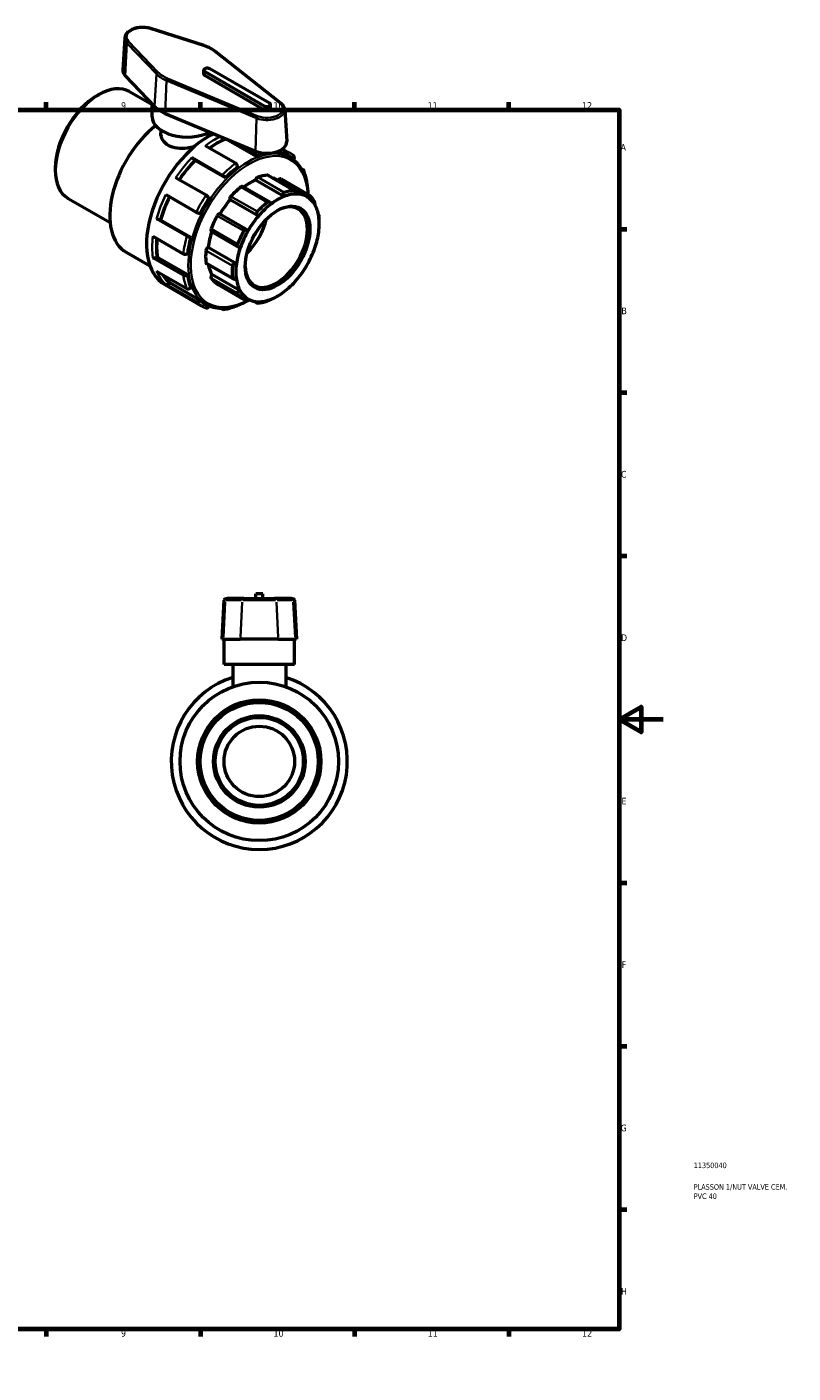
# Model space of a CAD drawing. Header units: millimetres. Extents: x 0 to 900, y -256 to 619.
# Tile 4 of 4: x 552 to 900, y 0 to 612. Entities that reach past the tile are written whole.
import ezdxf

# ---------------------------------------------------------------- set-up
doc = ezdxf.new("R2010")
doc.units = ezdxf.units.MM
for name, color, linetype, lineweight in [('Border (ANSI)', 7, 'Continuous', 70), ('Title (ISO)', 7, 'Continuous', 50), ('Visible (ANSI)', 7, 'Continuous', 50), ('Visible Narrow (ANSI)', 7, 'Continuous', 35)]:
    doc.layers.add(name, color=color, linetype=linetype, lineweight=lineweight)
doc.styles.add('Note Text (ANSI)', font='tahoma.ttf')
doc.styles.add('Note Text (ISO)', font='tahoma.ttf')

# ---------------------------------------------------------------- blocks, each defined once
blk = doc.blocks.new('Borders Default Border')
at = {"layer": 'Border (ANSI)'}
for p, q in [((70.08, 574), (70.08, 577.45)), ((140.17, 574), (140.17, 577.45)), ((210.25, 574), (210.25, 577.45)), ((280.33, 574), (280.33, 577.45)), ((350.42, 574), (350.42, 577.45)), ((490.58, 574), (490.58, 577.45)), ((560.67, 574), (560.67, 577.45)), ((630.75, 574), (630.75, 577.45)), ((700.83, 574), (700.83, 577.45)), ((770.92, 574), (770.92, 577.45)), ((20, 519.75), (16.55, 519.75)), ((821, 519.75), (824.45, 519.75)), ((20, 445.5), (16.55, 445.5)), ((821, 445.5), (824.45, 445.5)), ((20, 371.25), (16.55, 371.25)), ((821, 371.25), (824.45, 371.25)), ((20, 222.75), (16.55, 222.75)), ((821, 222.75), (824.45, 222.75)), ((20, 148.5), (16.55, 148.5)), ((821, 148.5), (824.45, 148.5)), ((20, 74.25), (16.55, 74.25)), ((821, 74.25), (824.45, 74.25)), ((70.08, 20), (70.08, 16.55)), ((140.17, 20), (140.17, 16.55)), ((210.25, 20), (210.25, 16.55)), ((280.33, 20), (280.33, 16.55)), ((350.42, 20), (350.42, 16.55)), ((490.58, 20), (490.58, 16.55)), ((560.67, 20), (560.67, 16.55)), ((630.75, 20), (630.75, 16.55)), ((700.83, 20), (700.83, 16.55)), ((770.92, 20), (770.92, 16.55))]:
    blk.add_line(p, q, dxfattribs=at)
at = {"layer": 'Border (ANSI)', "flags": 128}
for points in [[(420.5, 594), (420.5, 574), (414.73, 584), (426.27, 584), (420.5, 574)], [(20, 20), (20, 574), (821, 574), (821, 20), (20, 20)], [(0, 297), (20, 297), (10, 302.77), (10, 291.23), (20, 297)], [(841, 297), (821, 297), (831, 302.77), (831, 291.23), (821, 297)], [(420.5, 0), (420.5, 20), (414.73, 10), (426.27, 10), (420.5, 20)]]:
    blk.add_lwpolyline(points, dxfattribs=at)
at = {"layer": 'Border (ANSI)', "attachment_point": 7, "style": 'Note Text (ANSI)'}
for s, insert, char_height in [('1', (34.35, 574.4), 3.05), ('2', (104.2, 574.4), 3.05), ('3', (174.26, 574.34), 3.05), ('4', (244.23, 574.4), 3.05), ('5', (314.48, 574.34), 3.05), ('6', (384.49, 574.34), 3.05), ('7', (454.6, 574.4), 3.05), ('8', (524.63, 574.33), 3.05), ('9', (594.7, 574.34), 3.05), ('10', (663.96, 574.34), 3.048), ('11', (734.04, 574.4), 3.048), ('12', (804.13, 574.4), 3.048), ('A', (16.78, 555.35), 3.05), ('A', (821.63, 555.35), 3.05), ('B', (17.15, 481.1), 3.05), ('B', (821.99, 481.1), 3.05), ('C', (16.95, 406.8), 3.05), ('C', (821.8, 406.8), 3.05), ('D', (16.96, 332.6), 3.05), ('D', (821.81, 332.6), 3.05), ('E', (17.21, 258.35), 3.05), ('E', (822.05, 258.35), 3.05), ('F', (17.29, 184.1), 3.05), ('F', (822.14, 184.1), 3.05), ('G', (16.81, 109.79), 3.05), ('G', (821.66, 109.79), 3.05), ('H', (16.97, 35.6), 3.05), ('H', (821.81, 35.6), 3.05), ('1', (34.35, 16.55), 3.05), ('2', (104.2, 16.55), 3.05), ('3', (174.26, 16.49), 3.05), ('4', (244.23, 16.55), 3.05), ('5', (314.48, 16.49), 3.05), ('6', (384.49, 16.49), 3.05), ('7', (454.6, 16.55), 3.05), ('8', (524.63, 16.48), 3.05), ('9', (594.7, 16.49), 3.05), ('10', (663.96, 16.49), 3.048), ('11', (734.04, 16.55), 3.048), ('12', (804.13, 16.55), 3.048)]:
    blk.add_mtext(s, dxfattribs=dict(at, insert=insert, char_height=char_height))
blk = doc.blocks.new('Title Blocks ISO')
at = {"layer": 'Title (ISO)', "color": 232, "true_color": 0xca0064, "style": 'Note Text (ISO)'}
for tag, p in [('PART_NUMBER_001', (33.84, 73.13)), ('DESCRIPTION_001', (33.84, 63.34)), ('DESCRIPTION_002', (33.84, 59.12))]:
    blk.add_attdef(tag, p, '', height=2.5, dxfattribs=at)

msp = doc.modelspace()

# ---------------------------------------------------------------- linework, layer by layer
at = {"layer": 'Visible (ANSI)'}
for p, q in [((596.407, 606.643), (595.478, 592.158)), ((632.407, 603.159), (608.18, 610.852)), ((667.364, 576.941), (637.631, 600.498)), ((596.587, 589.473), (609.946, 575.521)), ((632.257, 590.153), (632.257, 591.967)), ((632.726, 591.316), (659.879, 575.68)), ((659.879, 573.865), (632.726, 589.501)), ((662.141, 576.983), (634.988, 592.619)), ((598.615, 582.259), (608.806, 576.391)), ((583.721, 580.351), (584.566, 580.842)), ((608.806, 570.838), (608.806, 576.712)), ((662.61, 574.516), (662.61, 576.331)), ((614.829, 572.335), (655.736, 555.213)), ((669.044, 574.067), (669.973, 559.582)), ((612.806, 564.744), (612.806, 563.469)), ((646.726, 549.689), (632.938, 557.629)), ((642.272, 560.849), (642.272, 560.703)), ((656.06, 552.763), (642.272, 560.703)), ((649.757, 557.716), (655.212, 554.575)), ((626.873, 552.257), (640.661, 544.317)), ((628.15, 551.156), (628.294, 550.952)), ((642.082, 543.012), (628.294, 550.952)), ((656.06, 553.094), (656.06, 552.763)), ((661.553, 554.224), (661.558, 554.236)), ((668.902, 553.55), (666.126, 555.149)), ((667.779, 556.003), (668.625, 555.515)), ((667.997, 556.153), (670.93, 554.463)), ((669.045, 553.92), (668.902, 553.55)), ((670.98, 552.588), (671.546, 552.262)), ((672.99, 551.301), (673.171, 551.525)), ((564.843, 547.571), (564.843, 546.593)), ((647.575, 547.876), (647.575, 548.207)), ((676.566, 547.313), (677.308, 546.885)), ((633.313, 535.18), (619.524, 543.12)), ((641.939, 543.216), (642.082, 543.012)), ((662.266, 531.956), (649.883, 539.086)), ((668.647, 534.542), (655.777, 541.953)), ((673.582, 537.217), (661.512, 544.167)), ((679.121, 534.514), (666.251, 541.925)), ((667.441, 542.601), (679.462, 535.678)), ((570.67, 533.73), (589.74, 522.749)), ((615.084, 535.43), (628.873, 527.489)), ((634.734, 533.875), (634.591, 534.079)), ((657.093, 525.673), (644.223, 533.084)), ((630.465, 526.933), (630.713, 526.91)), ((652.516, 519.194), (639.647, 526.605)), ((684.407, 526.212), (684.559, 526.125)), ((624.63, 516.55), (610.841, 524.49)), ((612.681, 523.911), (612.433, 523.934)), ((626.47, 515.971), (612.681, 523.911)), ((684.769, 522.162), (684.769, 523.139)), ((609.216, 516.542), (623.005, 508.602)), ((626.47, 515.971), (626.222, 515.993)), ((635.8, 518.761), (648.422, 511.493)), ((597.083, 509.288), (607.864, 503.08)), ((624.712, 508.607), (624.998, 508.772)), ((647.123, 504.068), (634.254, 511.479)), ((623.005, 498.791), (609.216, 506.731)), ((611.21, 506.902), (610.923, 506.737)), ((624.998, 498.962), (611.21, 506.902)), ((633.535, 504.171), (645.731, 497.148)), ((610.841, 500.655), (624.63, 492.714)), ((624.998, 498.962), (624.712, 498.797)), ((648.871, 491.685), (636.002, 499.096)), ((614.603, 494.583), (631.008, 485.137)), ((628.873, 486.661), (615.084, 494.602)), ((616.924, 495.346), (616.676, 495.038)), ((630.713, 487.405), (616.924, 495.346)), ((626.222, 493.15), (626.47, 493.459)), ((638.457, 494.718), (650.478, 487.796)), ((630.713, 487.405), (630.465, 487.097)), ((632.655, 486.034), (633.22, 485.709)), ((634.591, 484.703), (634.696, 484.976)), ((640.661, 483.411), (639.889, 483.856)), ((656.456, 486.201), (655.029, 487.023)), ((641.477, 351.149), (640.547, 333.407)), ((642.276, 351.907), (642.875, 351.907)), ((650.561, 351.907), (642.875, 351.907)), ((650.561, 351.907), (664.472, 351.907)), ((659.116, 354.127), (655.916, 354.127)), ((655.916, 351.907), (655.916, 354.127)), ((659.116, 351.907), (659.116, 354.127)), ((672.157, 351.907), (664.472, 351.907)), ((672.157, 351.907), (672.757, 351.907)), ((673.556, 351.149), (674.486, 333.407)), ((641.215, 333.407), (640.547, 333.407)), ((641.215, 333.407), (648.9, 333.407)), ((641.516, 321.907), (641.516, 333.407)), ((666.133, 333.407), (648.9, 333.407)), ((666.133, 333.407), (673.818, 333.407)), ((673.516, 321.907), (673.516, 333.407)), ((674.486, 333.407), (673.818, 333.407)), ((673.516, 321.907), (641.516, 321.907)), ((645.516, 321.907), (645.516, 311.848)), ((669.516, 321.907), (669.516, 311.848))]:
    msp.add_line(p, q, dxfattribs=at)
for radius in [36, 28, 26.8, 20.8, 20, 16]:
    msp.add_circle((657.516, 277.907), radius, dxfattribs=at)
for centre, radius, start, end in [((642.276, 351.107), 0.8, 90, 177), ((672.757, 351.107), 0.8, 3, 90), ((657.516, 277.907), 40, 107.457603, 72.542397)]:
    msp.add_arc(centre, radius, start, end, dxfattribs=at)
for centre, major_axis, ratio, start_param, end_param in [((604.441, 591.967), (-8.97, 0), 0.5758617, 6.2462621, 6.7871034), ((633.857, 591.967), (-1.6, 0), 0.5758617, 3.9269908, 7.0685835), ((633.857, 590.153), (-1.6, 0), 0.5758617, 0, 0.7853982), ((584.642, 557.995), (-13.973, -24.264), 0.5780931, 3.1415927, 6.2831853), ((583.794, 558.483), (-13.374, -23.224), 0.5780931, 3.9289245, 5.4958534), ((624.806, 580.24), (16.97, 0), 0.5758617, 3.6455107, 4.0838837), ((661.01, 576.331), (1.6, 0), 0.5758617, 3.9269908, 7.0685835), ((624.806, 570.838), (-16, 0), 0.5758617, 0, 2.2756797), ((661.01, 574.516), (1.6, 0), 0.5758617, 3.9269908, 6.2831853), ((615.048, 540.485), (-17.965, -31.197), 0.5780931, 4.1069866, 6.2831853), ((634.564, 529.247), (-19.961, -34.663), 0.5780931, 3.8457148, 6.2831853), ((638.029, 527.252), (-19.163, -33.277), 0.5780931, 3.7681642, 4.0444474), ((661.01, 559.392), (8.97, 0), 0.5758617, 4.0838837, 6.3201086), ((638.029, 527.252), (-19.163, -33.277), 0.5780931, 4.291763, 4.5944874), ((651.818, 519.311), (-19.163, -33.277), 0.5780931, 3.5583512, 3.7681642), ((651.818, 519.311), (19.163, 33.277), 0.5780931, 0, 0.1029728), ((651.818, 519.311), (-19.163, -33.277), 0.5780931, 4.08195, 4.291763), ((652.949, 518.66), (-13.973, -24.264), 0.5780931, 4.1196505, 4.3587823), ((649.285, 538.046), (0.599, 1.04), 0.5780931, 0, 0.9780578), ((652.949, 518.66), (-13.374, -23.224), 0.5780931, 3.7752436, 4.0646178), ((656.613, 542.267), (0.599, 1.04), 0.5780931, 0.5888711, 2.1820573), ((652.949, 518.66), (13.973, 24.264), 0.5780931, 0.3497393, 0.5888711), ((660.913, 543.127), (0.599, 1.04), 0.5780931, 0, 0.3497393), ((652.949, 518.66), (13.374, 23.224), 0.5780931, 0.0053324, 0.1777829), ((666.842, 541.561), (0.599, 1.04), 0.5780931, 0, 1.5537388), ((638.029, 527.252), (-19.163, -33.277), 0.5780931, 4.8262598, 5.1291475), ((651.818, 519.311), (-19.163, -33.277), 0.5780931, 4.6055488, 4.8153618), ((652.949, 518.66), (-13.374, -23.224), 0.5780931, 4.4035621, 4.7031891), ((644.985, 533.955), (-0.599, -1.04), 0.5780931, 4.3587823, 5.9519685), ((665.253, 511.575), (9.981, 17.332), 0.5780931, 2.3739895, 7.0507885), ((665.818, 511.249), (13.374, 23.224), 0.5780931, 0.6336509, 0.933278), ((665.818, 511.249), (13.374, 23.224), 0.5780931, 0.3049594, 0.6336509), ((664.97, 511.737), (13.973, 24.264), 0.5780931, 0.3497393, 0.5888711), ((665.818, 511.249), (13.374, 23.224), 0.5780931, 0.0053324, 0.3049594), ((665.818, 511.249), (13.374, 23.224), 0.5780931, 5.9598262, 6.2885177), ((664.97, 511.737), (13.973, 24.264), 0.5780931, 6.0046061, 6.2437379), ((639.056, 525.56), (0.599, 1.04), 0.5780931, 0.0131901, 1.6063764), ((664.97, 511.737), (-13.973, -24.264), 0.5780931, 4.1196505, 4.3587823), ((665.818, 511.249), (13.374, 23.224), 0.5780931, 0.933278, 1.2619695), ((665.818, 511.249), (13.374, 23.224), 0.5780931, 5.6601992, 5.9598262), ((652.949, 518.66), (-13.973, -24.264), 0.5780931, 4.747969, 4.9871008), ((647.434, 521.836), (9.981, 17.332), 0.5780931, 4.2505426, 5.1742354), ((665.818, 511.249), (13.374, 23.224), 0.5780931, 1.2619695, 1.5615965), ((665.818, 511.249), (-13.374, -23.224), 0.5780931, 2.189915, 2.5186065), ((664.97, 511.737), (13.973, 24.264), 0.5780931, 5.4958534, 5.6154193), ((638.029, 527.252), (-19.163, -33.277), 0.5780931, 5.3762057, 5.6527463), ((651.818, 519.311), (-19.163, -33.277), 0.5780931, 5.1291475, 5.3389606), ((652.949, 518.66), (-13.374, -23.224), 0.5780931, 5.0339476, 5.3315077), ((636.399, 519.801), (-0.599, -1.04), 0.5780931, 4.9871008, 6.2831853), ((664.97, 511.737), (-13.973, -24.264), 0.5780931, 4.747969, 4.9871008), ((665.818, 511.249), (13.374, 23.224), 0.5780931, 1.5615965, 1.890288), ((647.434, 521.836), (7.985, 13.865), 0.5780931, 4.6277327, 4.7970452), ((665.818, 511.249), (-13.374, -23.224), 0.5780931, 1.890288, 2.189915), ((652.949, 518.66), (-13.973, -24.264), 0.5780931, 5.3762875, 5.6154193), ((634.134, 510.438), (0.599, 1.04), 0.5780931, 0.6415086, 2.2346949), ((665.818, 511.249), (13.374, 23.224), 0.5780931, 1.890288, 2.189915), ((665.818, 511.249), (-13.374, -23.224), 0.5780931, 1.5615965, 1.890288), ((634.134, 505.211), (-0.599, -1.04), 0.5780931, 5.6154193, 6.2831853), ((652.949, 518.66), (-13.374, -23.224), 0.5780931, 5.6914664, 5.9598262), ((664.97, 511.737), (-13.973, -24.264), 0.5780931, 5.3762875, 5.6154193), ((665.818, 511.249), (13.374, 23.224), 0.5780931, 2.189915, 2.5186065), ((665.818, 511.249), (-13.374, -23.224), 0.5780931, 1.2619695, 1.5615965), ((638.029, 527.252), (-19.163, -33.277), 0.5780931, 5.9771626, 6.1763451), ((651.818, 519.311), (-19.163, -33.277), 0.5780931, 5.6527463, 5.8625593), ((636.399, 498.457), (-0.599, -1.04), 0.5780931, 4.4114198, 6.0046061), ((652.949, 518.66), (-13.973, -24.264), 0.5780931, 6.0046061, 6.2437379), ((665.818, 511.249), (-13.374, -23.224), 0.5780931, 5.6601992, 5.9598262), ((665.818, 511.249), (-13.374, -23.224), 0.5780931, 0.933278, 1.2619695), ((639.056, 495.758), (-0.599, -1.04), 0.5780931, 6.2437379, 6.2831853), ((664.97, 511.737), (-13.973, -24.264), 0.5780931, 6.0046061, 6.2437379), ((665.818, 511.249), (-13.374, -23.224), 0.5780931, 5.9598262, 6.2885177), ((665.818, 511.249), (-13.374, -23.224), 0.5780931, 0.6336509, 0.933278), ((651.818, 519.311), (-19.163, -33.277), 0.5780931, 6.1763451, 6.2831853), ((665.818, 511.249), (-13.374, -23.224), 0.5780931, 0.0053324, 0.3049594), ((664.97, 511.737), (-13.973, -24.264), 0.5780931, 0.3497393, 0.5888711), ((665.818, 511.249), (-13.374, -23.224), 0.5780931, 0.3049594, 0.6336509)]:
    msp.add_ellipse(centre, major_axis=major_axis, ratio=ratio, start_param=start_param, end_param=end_param, dxfattribs=at)
msp.add_ellipse((665.818, 511.249), major_axis=(-10.38, -18.025), ratio=0.5780931, dxfattribs=at)
for points, knots in [([(608.18, 610.852), (607.412, 611.096), (606.581, 611.262), (604.884, 611.428), (604.017, 611.428), (602.325, 611.265), (601.501, 611.102), (599.966, 610.62), (599.257, 610.301), (598.031, 609.521), (597.513, 609.06), (596.769, 608.046), (596.526, 607.499), (596.424, 606.833), (596.413, 606.738), (596.407, 606.643)], [1.8522764, 1.8522764, 1.8522764, 1.8522764, 2.1882513, 2.1882513, 2.5217858, 2.5217858, 2.8553106, 2.8553106, 3.1912433, 3.1912433, 3.5272407, 3.5272407, 3.8385787, 3.8385787, 3.8900676, 3.8900676, 3.8900676, 3.8900676]), ([(637.631, 600.498), (637.351, 600.72), (637.055, 600.934), (636.434, 601.345), (636.109, 601.542), (635.432, 601.917), (635.081, 602.096), (634.355, 602.433), (633.98, 602.593), (633.209, 602.891), (632.813, 603.03), (632.407, 603.159)], [1.41390346, 1.41390346, 1.41390346, 1.41390346, 1.50157804, 1.50157804, 1.58925263, 1.58925263, 1.67692722, 1.67692722, 1.76460181, 1.76460181, 1.8522764, 1.8522764, 1.8522764, 1.8522764]), ([(669.044, 574.067), (669.03, 574.286), (668.994, 574.504), (668.878, 574.93), (668.799, 575.138), (668.603, 575.54), (668.486, 575.735), (668.218, 576.107), (668.068, 576.286), (667.737, 576.626), (667.557, 576.788), (667.364, 576.941)], [0.82232141, 0.82232141, 0.82232141, 0.82232141, 0.94063782, 0.94063782, 1.05895423, 1.05895423, 1.17727064, 1.17727064, 1.29558705, 1.29558705, 1.41390346, 1.41390346, 1.41390346, 1.41390346]), ([(627.93, 557.217), (626.888, 556.928), (625.823, 556.701), (623.308, 556.348), (621.708, 556.292), (618.752, 556.67), (617.395, 557.109), (615.246, 558.347), (614.323, 559.22), (613.103, 561.248), (612.806, 562.396), (612.806, 563.469)], [2.4251114, 2.4251114, 2.4251114, 2.4251114, 2.7347091, 2.7347091, 3.1906349, 3.1906349, 3.6465607, 3.6465607, 4.1024865, 4.1024865, 4.5584123, 4.5584123, 4.5584123, 4.5584123]), ([(626.873, 552.257), (626.977, 552.197), (627.112, 552.109), (627.345, 551.94), (627.485, 551.83), (627.708, 551.638), (627.831, 551.522), (628.01, 551.336), (628.097, 551.232), (628.15, 551.156)], [0, 0, 0, 0, 0.0442644, 0.0442644, 0.08878739, 0.08878739, 0.13363513, 0.13363513, 0.17877072, 0.17877072, 0.17877072, 0.17877072]), ([(655.212, 554.575), (655.316, 554.515), (655.439, 554.416), (655.632, 554.211), (655.736, 554.07), (655.885, 553.812), (655.955, 553.649), (656.036, 553.376), (656.06, 553.217), (656.06, 553.094)], [0, 0, 0, 0, 0.0442644, 0.0442644, 0.08878739, 0.08878739, 0.13363513, 0.13363513, 0.17877072, 0.17877072, 0.17877072, 0.17877072]), ([(668.625, 555.515), (668.73, 555.455), (668.84, 555.353), (668.993, 555.138), (669.062, 554.987), (669.136, 554.708), (669.153, 554.532), (669.136, 554.232), (669.098, 554.057), (669.045, 553.92)], [0, 0, 0, 0, 0.0442644, 0.0442644, 0.08878739, 0.08878739, 0.13363513, 0.13363513, 0.17877072, 0.17877072, 0.17877072, 0.17877072]), ([(673.19, 552.85), (673.049, 552.973), (672.906, 553.092), (672.617, 553.325), (672.47, 553.439), (672.172, 553.66), (672.022, 553.768), (671.716, 553.977), (671.562, 554.079), (671.249, 554.276), (671.091, 554.371), (670.93, 554.463)], [5.38661273, 5.38661273, 5.38661273, 5.38661273, 5.40923436, 5.40923436, 5.43185598, 5.43185598, 5.4544776, 5.4544776, 5.47709923, 5.47709923, 5.49972085, 5.49972085, 5.49972085, 5.49972085]), ([(679.751, 535.479), (679.693, 537.217), (679.505, 538.88), (678.581, 543.432), (677.501, 546.062), (674.766, 549.891), (673.269, 551.27), (671.546, 552.262)], [4.75037982, 4.75037982, 4.75037982, 4.75037982, 4.9193763, 4.9193763, 5.24181037, 5.24181037, 5.49972085, 5.49972085, 5.49972085, 5.49972085]), ([(673.171, 551.525), (673.263, 551.64), (673.346, 551.789), (673.436, 552.047), (673.457, 552.201), (673.438, 552.447), (673.395, 552.583), (673.296, 552.741), (673.246, 552.799), (673.189, 552.849)], [-0.17877072, -0.17877072, -0.17877072, -0.17877072, -0.13363513, -0.13363513, -0.08878739, -0.08878739, -0.0442644, -0.0442644, -0.01799287, -0.01799287, -0.01799287, -0.01799287]), ([(647.575, 548.207), (647.575, 548.33), (647.55, 548.489), (647.47, 548.763), (647.4, 548.925), (647.251, 549.184), (647.147, 549.325), (646.954, 549.529), (646.831, 549.629), (646.726, 549.689)], [-0.17877072, -0.17877072, -0.17877072, -0.17877072, -0.13363513, -0.13363513, -0.08878739, -0.08878739, -0.0442644, -0.0442644, 0, 0, 0, 0]), ([(677.308, 546.885), (677.413, 546.825), (677.514, 546.728), (677.637, 546.53), (677.681, 546.394), (677.7, 546.148), (677.678, 545.994), (677.604, 545.779), (677.557, 545.684), (677.502, 545.597)], [0, 0, 0, 0, 0.0442644, 0.0442644, 0.08878739, 0.08878739, 0.13363513, 0.13363513, 0.16367029, 0.16367029, 0.16367029, 0.16367029]), ([(679.278, 540.379), (679.214, 540.824), (679.142, 541.262), (678.977, 542.124), (678.886, 542.549), (678.685, 543.384), (678.575, 543.794), (678.337, 544.6), (678.208, 544.996), (677.933, 545.771), (677.786, 546.151), (677.631, 546.523)], [4.86402789, 4.86402789, 4.86402789, 4.86402789, 4.90818663, 4.90818663, 4.95234537, 4.95234537, 4.99650412, 4.99650412, 5.04066286, 5.04066286, 5.08482161, 5.08482161, 5.08482161, 5.08482161]), ([(640.661, 544.317), (640.766, 544.257), (640.901, 544.169), (641.134, 544), (641.274, 543.889), (641.497, 543.697), (641.62, 543.582), (641.798, 543.395), (641.886, 543.292), (641.939, 543.216)], [0, 0, 0, 0, 0.0442644, 0.0442644, 0.08878739, 0.08878739, 0.13363513, 0.13363513, 0.17877072, 0.17877072, 0.17877072, 0.17877072]), ([(679.244, 540.152), (679.268, 540.208), (679.282, 540.267), (679.282, 540.339), (679.28, 540.359), (679.277, 540.379)], [-0.116528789, -0.116528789, -0.116528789, -0.116528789, -0.088787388, -0.088787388, -0.078806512, -0.078806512, -0.078806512, -0.078806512]), ([(634.591, 534.079), (634.537, 534.155), (634.45, 534.258), (634.271, 534.445), (634.148, 534.56), (633.925, 534.752), (633.786, 534.863), (633.552, 535.032), (633.417, 535.12), (633.313, 535.18)], [-0.17877072, -0.17877072, -0.17877072, -0.17877072, -0.13363513, -0.13363513, -0.08878739, -0.08878739, -0.0442644, -0.0442644, 0, 0, 0, 0]), ([(661.141, 531.992), (661.2, 532.039), (661.267, 532.077), (661.412, 532.13), (661.49, 532.145), (661.729, 532.157), (661.897, 532.121), (662.228, 531.99), (662.412, 531.875), (662.734, 531.6), (662.875, 531.444), (662.99, 531.285)], [0.22627776, 0.22627776, 0.22627776, 0.22627776, 0.2517972, 0.2517972, 0.27731664, 0.27731664, 0.32835552, 0.32835552, 0.39045553, 0.39045553, 0.44877324, 0.44877324, 0.44877324, 0.44877324]), ([(668.647, 534.542), (668.565, 534.72), (668.496, 534.918), (668.404, 535.326), (668.384, 535.535), (668.41, 535.872), (668.446, 536.026), (668.548, 536.209), (668.589, 536.263), (668.685, 536.348), (668.739, 536.381), (668.798, 536.401)], [0.4314737, 0.4314737, 0.4314737, 0.4314737, 0.48979142, 0.48979142, 0.55189142, 0.55189142, 0.6029303, 0.6029303, 0.62844974, 0.62844974, 0.65396918, 0.65396918, 0.65396918, 0.65396918]), ([(673.29, 537.301), (673.345, 537.303), (673.404, 537.293), (673.524, 537.251), (673.586, 537.218), (673.769, 537.091), (673.888, 536.968), (674.112, 536.682), (674.227, 536.492), (674.415, 536.103), (674.489, 535.906), (674.544, 535.723)], [0.22627776, 0.22627776, 0.22627776, 0.22627776, 0.2517972, 0.2517972, 0.27731664, 0.27731664, 0.32835552, 0.32835552, 0.39045553, 0.39045553, 0.44877324, 0.44877324, 0.44877324, 0.44877324]), ([(679.121, 534.514), (679.093, 534.69), (679.076, 534.872), (679.075, 535.211), (679.092, 535.366), (679.158, 535.577), (679.204, 535.656), (679.296, 535.709), (679.33, 535.717), (679.404, 535.708), (679.444, 535.692), (679.485, 535.664)], [0.4314737, 0.4314737, 0.4314737, 0.4314737, 0.48979142, 0.48979142, 0.55189142, 0.55189142, 0.6029303, 0.6029303, 0.62844974, 0.62844974, 0.65396918, 0.65396918, 0.65396918, 0.65396918]), ([(682.261, 532.845), (682.291, 532.801), (682.321, 532.746), (682.38, 532.62), (682.409, 532.547), (682.493, 532.315), (682.544, 532.138), (682.632, 531.772), (682.674, 531.556), (682.734, 531.157), (682.754, 530.972), (682.765, 530.813)], [0.22627776, 0.22627776, 0.22627776, 0.22627776, 0.2517972, 0.2517972, 0.27731664, 0.27731664, 0.32835552, 0.32835552, 0.39045553, 0.39045553, 0.44877324, 0.44877324, 0.44877324, 0.44877324]), ([(628.873, 527.489), (628.977, 527.429), (629.121, 527.357), (629.384, 527.239), (629.549, 527.173), (629.827, 527.076), (629.989, 527.027), (630.239, 526.965), (630.373, 526.941), (630.465, 526.933)], [0, 0, 0, 0, 0.0442644, 0.0442644, 0.08878739, 0.08878739, 0.13363513, 0.13363513, 0.17877072, 0.17877072, 0.17877072, 0.17877072]), ([(657.093, 525.673), (656.951, 525.807), (656.815, 525.968), (656.588, 526.334), (656.501, 526.54), (656.418, 526.908), (656.406, 527.093), (656.451, 527.351), (656.477, 527.434), (656.549, 527.587), (656.595, 527.657), (656.649, 527.718)], [0.4314737, 0.4314737, 0.4314737, 0.4314737, 0.48979142, 0.48979142, 0.55189142, 0.55189142, 0.6029303, 0.6029303, 0.62844974, 0.62844974, 0.65396918, 0.65396918, 0.65396918, 0.65396918]), ([(684.513, 525.599), (684.512, 525.728), (684.514, 525.847), (684.525, 526.034), (684.535, 526.098), (684.556, 526.135), (684.569, 526.124), (684.59, 526.042), (684.598, 526.005), (684.613, 525.91), (684.62, 525.853), (684.627, 525.788)], [0.4314737, 0.4314737, 0.4314737, 0.4314737, 0.48979142, 0.48979142, 0.55189142, 0.55189142, 0.6029303, 0.6029303, 0.62844974, 0.62844974, 0.65396918, 0.65396918, 0.65396918, 0.65396918]), ([(612.433, 523.934), (612.341, 523.942), (612.208, 523.966), (611.958, 524.028), (611.796, 524.077), (611.518, 524.174), (611.353, 524.24), (611.09, 524.358), (610.946, 524.43), (610.841, 524.49)], [0.53642855, 0.53642855, 0.53642855, 0.53642855, 0.58156414, 0.58156414, 0.62641188, 0.62641188, 0.67093487, 0.67093487, 0.71519927, 0.71519927, 0.71519927, 0.71519927]), ([(626.222, 515.993), (626.13, 516.002), (625.997, 516.026), (625.746, 516.088), (625.585, 516.137), (625.307, 516.234), (625.141, 516.3), (624.878, 516.417), (624.734, 516.49), (624.63, 516.55)], [-0.17877072, -0.17877072, -0.17877072, -0.17877072, -0.13363513, -0.13363513, -0.08878739, -0.08878739, -0.0442644, -0.0442644, 0, 0, 0, 0]), ([(650.455, 518.947), (650.496, 519.021), (650.548, 519.091), (650.671, 519.213), (650.741, 519.266), (650.971, 519.398), (651.149, 519.447), (651.52, 519.489), (651.741, 519.471), (652.154, 519.369), (652.347, 519.289), (652.516, 519.194)], [0.22627776, 0.22627776, 0.22627776, 0.22627776, 0.2517972, 0.2517972, 0.27731664, 0.27731664, 0.32835552, 0.32835552, 0.39045553, 0.39045553, 0.44877324, 0.44877324, 0.44877324, 0.44877324]), ([(623.005, 508.602), (623.109, 508.542), (623.257, 508.485), (623.53, 508.42), (623.705, 508.401), (624.003, 508.401), (624.179, 508.422), (624.456, 508.488), (624.606, 508.546), (624.712, 508.607)], [0, 0, 0, 0, 0.0442644, 0.0442644, 0.08878739, 0.08878739, 0.13363513, 0.13363513, 0.17877072, 0.17877072, 0.17877072, 0.17877072]), ([(648.871, 511.295), (648.686, 511.354), (648.496, 511.441), (648.142, 511.671), (647.98, 511.817), (647.763, 512.109), (647.682, 512.268), (647.628, 512.518), (647.621, 512.603), (647.631, 512.77), (647.649, 512.852), (647.678, 512.93)], [0.4314737, 0.4314737, 0.4314737, 0.4314737, 0.48979142, 0.48979142, 0.55189142, 0.55189142, 0.6029303, 0.6029303, 0.62844974, 0.62844974, 0.65396918, 0.65396918, 0.65396918, 0.65396918]), ([(610.923, 506.737), (610.817, 506.676), (610.667, 506.618), (610.39, 506.551), (610.214, 506.531), (609.916, 506.53), (609.742, 506.55), (609.468, 506.615), (609.321, 506.671), (609.216, 506.731)], [0.53642855, 0.53642855, 0.53642855, 0.53642855, 0.58156414, 0.58156414, 0.62641188, 0.62641188, 0.67093487, 0.67093487, 0.71519927, 0.71519927, 0.71519927, 0.71519927]), ([(645.312, 503.148), (645.319, 503.221), (645.339, 503.294), (645.403, 503.434), (645.447, 503.501), (645.606, 503.686), (645.75, 503.788), (646.078, 503.952), (646.29, 504.016), (646.716, 504.08), (646.928, 504.084), (647.123, 504.068)], [0.22627776, 0.22627776, 0.22627776, 0.22627776, 0.2517972, 0.2517972, 0.27731664, 0.27731664, 0.32835552, 0.32835552, 0.39045553, 0.39045553, 0.44877324, 0.44877324, 0.44877324, 0.44877324]), ([(624.712, 498.797), (624.606, 498.736), (624.456, 498.678), (624.179, 498.611), (624.003, 498.591), (623.705, 498.59), (623.53, 498.61), (623.257, 498.674), (623.109, 498.731), (623.005, 498.791)], [-0.17877072, -0.17877072, -0.17877072, -0.17877072, -0.13363513, -0.13363513, -0.08878739, -0.08878739, -0.0442644, -0.0442644, 0, 0, 0, 0]), ([(647.123, 496.898), (646.928, 496.883), (646.716, 496.885), (646.29, 496.936), (646.078, 496.989), (645.75, 497.128), (645.606, 497.216), (645.447, 497.376), (645.403, 497.435), (645.339, 497.557), (645.319, 497.622), (645.312, 497.687)], [0.4314737, 0.4314737, 0.4314737, 0.4314737, 0.48979142, 0.48979142, 0.55189142, 0.55189142, 0.6029303, 0.6029303, 0.62844974, 0.62844974, 0.65396918, 0.65396918, 0.65396918, 0.65396918]), ([(616.676, 495.038), (616.584, 494.923), (616.451, 494.802), (616.2, 494.638), (616.039, 494.564), (615.761, 494.489), (615.595, 494.473), (615.332, 494.497), (615.188, 494.542), (615.084, 494.602)], [0.53642855, 0.53642855, 0.53642855, 0.53642855, 0.58156414, 0.58156414, 0.62641188, 0.62641188, 0.67093487, 0.67093487, 0.71519927, 0.71519927, 0.71519927, 0.71519927]), ([(624.63, 492.714), (624.734, 492.654), (624.878, 492.61), (625.141, 492.586), (625.307, 492.601), (625.585, 492.677), (625.746, 492.75), (625.997, 492.915), (626.13, 493.036), (626.222, 493.15)], [0, 0, 0, 0, 0.0442644, 0.0442644, 0.08878739, 0.08878739, 0.13363513, 0.13363513, 0.17877072, 0.17877072, 0.17877072, 0.17877072]), ([(647.678, 490.63), (647.649, 490.674), (647.631, 490.721), (647.621, 490.82), (647.628, 490.871), (647.682, 491.024), (647.763, 491.125), (647.98, 491.315), (648.142, 491.414), (648.496, 491.575), (648.686, 491.638), (648.871, 491.685)], [0.22627776, 0.22627776, 0.22627776, 0.22627776, 0.2517972, 0.2517972, 0.27731664, 0.27731664, 0.32835552, 0.32835552, 0.39045553, 0.39045553, 0.44877324, 0.44877324, 0.44877324, 0.44877324]), ([(630.465, 487.097), (630.373, 486.983), (630.239, 486.862), (629.989, 486.697), (629.827, 486.624), (629.549, 486.548), (629.384, 486.533), (629.121, 486.557), (628.977, 486.601), (628.873, 486.661)], [-0.17877072, -0.17877072, -0.17877072, -0.17877072, -0.13363513, -0.13363513, -0.08878739, -0.08878739, -0.0442644, -0.0442644, 0, 0, 0, 0]), ([(631.008, 485.137), (631.162, 485.047), (631.319, 484.961), (631.635, 484.795), (631.794, 484.715), (632.117, 484.56), (632.279, 484.486), (632.608, 484.343), (632.774, 484.275), (633.108, 484.145), (633.277, 484.082), (633.447, 484.023)], [2.3581282, 2.3581282, 2.3581282, 2.3581282, 2.37997708, 2.37997708, 2.40182597, 2.40182597, 2.42367486, 2.42367486, 2.44552374, 2.44552374, 2.46737263, 2.46737263, 2.46737263, 2.46737263]), ([(633.22, 485.709), (635.273, 484.527), (637.641, 483.899), (642.793, 483.794), (645.586, 484.344), (649.961, 486.046), (651.507, 486.802), (653.048, 487.707)], [2.3581282, 2.3581282, 2.3581282, 2.3581282, 2.66550836, 2.66550836, 2.98127702, 2.98127702, 3.15135133, 3.15135133, 3.15135133, 3.15135133]), ([(633.447, 484.024), (633.52, 483.999), (633.598, 483.984), (633.786, 483.978), (633.925, 484.009), (634.148, 484.116), (634.271, 484.212), (634.45, 484.418), (634.537, 484.566), (634.591, 484.703)], [0.01740905, 0.01740905, 0.01740905, 0.01740905, 0.0442644, 0.0442644, 0.08878739, 0.08878739, 0.13363513, 0.13363513, 0.17877072, 0.17877072, 0.17877072, 0.17877072]), ([(641.878, 483.896), (641.829, 483.802), (641.77, 483.712), (641.62, 483.538), (641.497, 483.442), (641.274, 483.335), (641.134, 483.305), (640.901, 483.312), (640.766, 483.351), (640.661, 483.411)], [-0.16427185, -0.16427185, -0.16427185, -0.16427185, -0.13363513, -0.13363513, -0.08878739, -0.08878739, -0.0442644, -0.0442644, 0, 0, 0, 0]), ([(641.133, 483.314), (641.533, 483.363), (641.934, 483.425), (642.742, 483.572), (643.149, 483.658), (643.965, 483.852), (644.375, 483.961), (645.198, 484.202), (645.61, 484.334), (646.439, 484.621), (646.854, 484.776), (647.27, 484.942)], [2.76915145, 2.76915145, 2.76915145, 2.76915145, 2.81331344, 2.81331344, 2.85747543, 2.85747543, 2.90163742, 2.90163742, 2.94579941, 2.94579941, 2.9899614, 2.9899614, 2.9899614, 2.9899614]), ([(647.269, 484.943), (647.289, 484.95), (647.308, 484.959), (647.373, 484.998), (647.42, 485.042), (647.458, 485.094)], [0.078513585, 0.078513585, 0.078513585, 0.078513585, 0.088787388, 0.088787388, 0.117895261, 0.117895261, 0.117895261, 0.117895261]), ([(652.516, 487.983), (652.347, 487.92), (652.154, 487.86), (651.741, 487.759), (651.52, 487.721), (651.149, 487.687), (650.971, 487.684), (650.741, 487.709), (650.671, 487.723), (650.548, 487.76), (650.496, 487.783), (650.455, 487.811)], [0.4314737, 0.4314737, 0.4314737, 0.4314737, 0.48979142, 0.48979142, 0.55189142, 0.55189142, 0.6029303, 0.6029303, 0.62844974, 0.62844974, 0.65396918, 0.65396918, 0.65396918, 0.65396918]), ([(656.649, 486.174), (656.595, 486.172), (656.549, 486.175), (656.477, 486.189), (656.451, 486.201), (656.406, 486.248), (656.418, 486.295), (656.501, 486.405), (656.588, 486.479), (656.815, 486.629), (656.951, 486.704), (657.093, 486.775)], [0.22627776, 0.22627776, 0.22627776, 0.22627776, 0.2517972, 0.2517972, 0.27731664, 0.27731664, 0.32835552, 0.32835552, 0.39045553, 0.39045553, 0.44877324, 0.44877324, 0.44877324, 0.44877324]), ([(662.99, 487.955), (662.875, 487.89), (662.734, 487.813), (662.412, 487.645), (662.228, 487.552), (661.897, 487.392), (661.729, 487.314), (661.49, 487.21), (661.412, 487.177), (661.267, 487.119), (661.2, 487.094), (661.141, 487.073)], [0.4314737, 0.4314737, 0.4314737, 0.4314737, 0.48979142, 0.48979142, 0.55189142, 0.55189142, 0.6029303, 0.6029303, 0.62844974, 0.62844974, 0.65396918, 0.65396918, 0.65396918, 0.65396918])]:
    msp.add_open_spline(points, degree=3, knots=knots, dxfattribs=at)
msp.add_open_spline([(636.782, 563.146), (636.781, 563.139), (636.78, 563.132), (636.779, 563.124)], degree=3, dxfattribs=at)
at = {"layer": 'Visible Narrow (ANSI)'}
for p, q in [((607.938, 610.743), (632.165, 603.05)), ((597.401, 604.237), (596.587, 589.473)), ((597.401, 604.237), (610.76, 590.285)), ((611.46, 591.127), (598.101, 605.078)), ((637.135, 600.525), (666.867, 576.968)), ((610.76, 590.285), (609.946, 575.521)), ((615.376, 587.273), (614.829, 572.335)), ((615.376, 587.273), (656.283, 570.151)), ((656.753, 571.143), (615.846, 588.265)), ((632.726, 589.501), (632.726, 591.316)), ((659.879, 573.865), (659.879, 575.68)), ((656.283, 570.151), (655.736, 555.213)), ((649.121, 538.914), (661.141, 531.992)), ((668.798, 536.401), (656.777, 543.324)), ((661.27, 544.223), (673.29, 537.301)), ((656.649, 527.718), (644.628, 534.64)), ((638.434, 525.869), (650.455, 518.947)), ((647.678, 512.93), (635.657, 519.852)), ((633.291, 510.07), (645.312, 503.148)), ((645.312, 497.687), (633.291, 504.609)), ((635.657, 497.552), (647.678, 490.63)), ((650.455, 487.811), (638.434, 494.733)), ((642.063, 350.262), (641.259, 334.294)), ((642.047, 351.149), (641.478, 351.149)), ((642.492, 351.149), (649.409, 351.149)), ((649.748, 350.262), (648.945, 334.294)), ((664.889, 351.149), (650.144, 351.149)), ((665.284, 350.262), (666.088, 334.294)), ((665.624, 351.149), (672.541, 351.149)), ((672.97, 350.262), (673.773, 334.294)), ((673.555, 351.149), (672.986, 351.149))]:
    msp.add_line(p, q, dxfattribs=at)
for centre, major_axis, ratio, start_param, end_param in [((604.441, 607.092), (-7.241, 0), 0.5758617, 4.2084709, 6.7871034), ((604.441, 606.472), (-8.04, 0), 0.5758617, 6.2462621, 6.7871034), ((607.938, 610.089), (0.242, 0.762), 0.394761, 0, 0.6773948), ((598.101, 604.424), (0.578, 0.553), 0.7159239, 0.9698591, 2.4882955), ((632.165, 602.396), (0.242, 0.762), 0.394761, 0, 0.6773948), ((624.806, 595.365), (15.241, 0), 0.5758617, 0.6285053, 1.0668782), ((637.135, 599.871), (0.497, 0.627), 0.6613198, 0, 0.8752583), ((611.46, 590.473), (0.578, 0.553), 0.7159239, 0.9698591, 2.4882955), ((624.806, 594.745), (16.04, 0), 0.5758617, 3.6455107, 4.0838837), ((624.806, 595.365), (-15.241, 0), 0.5758617, 0.5039181, 0.942291), ((615.846, 587.611), (-0.309, -0.738), 0.4806657, 3.8580256, 5.376462), ((661.01, 574.516), (7.241, 0), 0.5758617, 4.0838837, 6.9116906), ((666.867, 576.314), (0.497, 0.627), 0.6613198, 0, 0.8752583), ((661.01, 573.896), (8.04, 0), 0.5758617, 4.0838837, 6.3201086), ((656.753, 570.489), (0.309, 0.738), 0.4806657, 0.7164329, 2.2348694), ((652.383, 518.985), (19.163, 33.277), 0.5780931, 0, 3.1415927), ((652.949, 518.66), (-18.764, -32.584), 0.5780931, 2.4099524, 7.0608873), ((637.181, 527.74), (-19.961, -34.663), 0.5780931, 3.8293567, 4.0756254), ((638.029, 527.252), (19.362, 33.623), 0.5780931, 0.6365314, 0.910962), ((637.181, 527.74), (-19.961, -34.663), 0.5780931, 4.2980876, 4.5992242), ((638.029, 527.252), (19.362, 33.623), 0.5780931, 1.151801, 1.4541158), ((650.969, 519.8), (-19.961, -34.663), 0.5780931, 3.7349258, 3.7744888), ((651.818, 519.311), (19.362, 33.623), 0.5780931, 0.4860797, 0.6282022), ((650.969, 519.8), (19.961, 34.663), 0.5780931, 0, 0.1092974), ((651.818, 519.311), (19.362, 33.623), 0.5780931, 6.1747144, 6.3877888), ((650.969, 519.8), (-19.961, -34.663), 0.5780931, 4.0756254, 4.2980876), ((651.818, 519.311), (19.362, 33.623), 0.5780931, 0.9387267, 1.151801), ((637.181, 527.74), (-19.961, -34.663), 0.5780931, 4.8216864, 5.1228229), ((638.029, 527.252), (19.362, 33.623), 0.5780931, 1.6834882, 1.9859242), ((650.969, 519.8), (-19.961, -34.663), 0.5780931, 4.5992242, 4.8216864), ((651.818, 519.311), (19.362, 33.623), 0.5780931, 1.4623255, 1.6753998), ((637.181, 527.74), (-19.961, -34.663), 0.5780931, 5.3452852, 5.6464217), ((638.029, 527.252), (19.362, 33.623), 0.5780931, 2.2265739, 2.509523), ((650.969, 519.8), (-19.961, -34.663), 0.5780931, 5.1228229, 5.3452852), ((651.818, 519.311), (19.362, 33.623), 0.5780931, 1.9859242, 2.1989986), ((637.181, 527.74), (-19.961, -34.663), 0.5780931, 5.8688839, 6.1700205), ((638.029, 527.252), (-19.362, -33.623), 0.5780931, 5.9460588, 6.1747144), ((650.969, 519.8), (-19.961, -34.663), 0.5780931, 5.6464217, 5.8688839), ((651.818, 519.311), (19.362, 33.623), 0.5780931, 2.509523, 2.7225973), ((650.969, 519.8), (-19.961, -34.663), 0.5780931, 6.1700205, 6.2831853), ((651.818, 519.311), (-19.362, -33.623), 0.5780931, 6.1747144, 6.3877888), ((642.875, 351.107), (0, 0.8), 0.9606454, 0.0759218, 1.4425146), ((650.561, 351.107), (0, 0.8), 0.9606454, 0.0759218, 1.4425146), ((664.472, 351.107), (0, 0.8), 0.9606454, 4.8406707, 6.2072635), ((672.157, 351.107), (0, 0.8), 0.9606454, 4.8406707, 6.2072635)]:
    msp.add_ellipse(centre, major_axis=major_axis, ratio=ratio, start_param=start_param, end_param=end_param, dxfattribs=at)

# ---------------------------------------------------------------- block references
msp.add_blockref('Borders Default Border', (0, 0))
msp.add_blockref('Title Blocks ISO', (821, 20)).add_auto_attribs({'PART_NUMBER_001': '11350040', 'DESCRIPTION_001': 'PLASSON 1/NUT VALVE CEM.', 'DESCRIPTION_002': 'PVC 40'})

doc.saveas('drawing.dxf')
